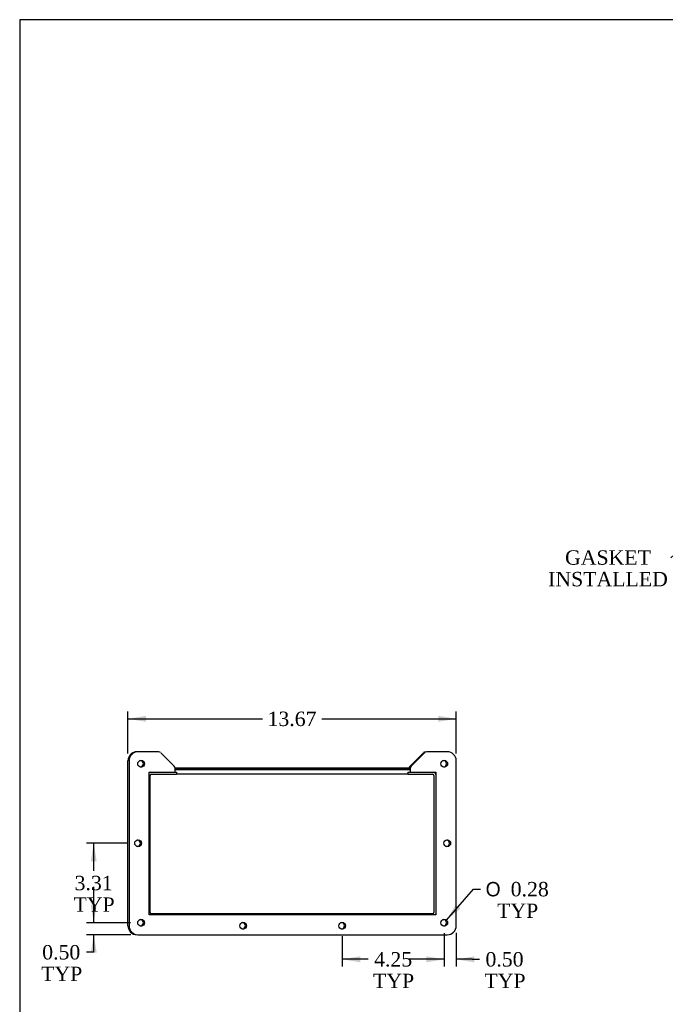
# Model space of a CAD drawing. Header units: inches. Extents: x 0 to 120, y -1 to 80.
# Tile 2 of 6: x 0 to 27, y 39 to 80. Entities that reach past the tile are written whole.
import ezdxf
from ezdxf import colors
from ezdxf.entities.mleader import LeaderData, LeaderLine
from ezdxf.enums import TextEntityAlignment as Align
from ezdxf.math import Vec2, Vec3

# ---------------------------------------------------------------- set-up
doc = ezdxf.new("R2010")
doc.units = ezdxf.units.IN
doc.header["$MEASUREMENT"] = 0
for name, color, linetype in [('COM42530', 7, 'Continuous'), ('COM52566', 7, 'Continuous'), ('COM52570', 7, 'Continuous'), ('Default', 7, 'Continuous'), ('GSK11095', 7, 'Continuous')]:
    doc.layers.add(name, color=color, linetype=linetype)
doc.styles.add('SEACAD_Solid_Edge_ANSI1_Symbols', font='txt')
doc.styles.add('SEACAD_Times_New_Roman', font='times.ttf')
doc.dimstyles.new('HAMMOND_(STH_-_120x80)', dxfattribs={"dimtxt": 0.6, "dimasz": 0.75, "dimexe": 0.3, "dimexo": 0.3, "dimgap": 0.15, "dimtad": 0, "dimtih": 1, "dimtoh": 1, "dimzin": 0, "dimdsep": 46, "dimtxsty": 'SEACAD_Times_New_Roman', "dimblk1": '_SE_FILLED', "dimblk2": '_SE_FILLED', "dimsah": 1, "dimcen": 0.3, "dimadec": 0, "dimazin": 0, "dimtfac": 0.8, "dimtofl": 0, "dimtmove": 0, "dimatfit": 3, "dimfxl": 1, "dimtolj": 1, "dimtzin": 0, "dimarcsym": 0})

# ---------------------------------------------------------------- blocks, each defined once
blk = doc.blocks.new('_SE_FILLED')
at = {"color": 0}
blk.add_line((0, 0), (-1, 0), dxfattribs=at)
blk.add_solid([(0, 0), (-1, -0.1665), (-1, 0.1665), (0, 0)], dxfattribs=at)
blk = doc.blocks.new('SE2')
at = {"layer": 'COM42530', "color": 7, "linetype": 'Continuous'}
for p, q in [((6.225, 49.122), (5.373, 49.122)), ((6.875, 48.524), (6.314, 49.085)), ((16.701, 48.524), (17.262, 49.085)), ((17.307, 49.085), (16.746, 48.524)), ((18.248, 49.122), (17.396, 49.122)), ((4.953, 41.872), (4.953, 48.747)), ((4.998, 48.747), (4.998, 41.872)), ((6.912, 48.27), (6.912, 48.435)), ((16.709, 48.435), (16.709, 48.27)), ((18.623, 41.872), (18.623, 48.747)), ((5.841, 48.27), (6.912, 48.27)), ((5.841, 42.331), (5.841, 48.27)), ((16.709, 48.27), (17.78, 48.27)), ((17.78, 48.27), (17.78, 42.331)), ((17.78, 42.331), (5.841, 42.331)), ((5.373, 41.497), (18.248, 41.497))]:
    blk.add_line(p, q, dxfattribs=at)
for centre in [(5.498, 48.622), (18.123, 48.622), (5.373, 45.309), (18.248, 45.309), (5.498, 41.997), (9.748, 41.872), (13.873, 41.872), (18.123, 41.997)]:
    blk.add_circle(centre, 0.141, dxfattribs=at)
for centre, radius, start, end in [((5.328, 48.747), 0.375, 90, 180), ((5.373, 48.747), 0.375, 90, 180), ((6.225, 48.997), 0.125, 45, 90), ((17.351, 48.997), 0.125, 90, 135), ((17.396, 48.997), 0.125, 90, 135), ((18.248, 48.747), 0.375, 0, 90), ((5.453, 48.622), 0.141, 0, 80.7848), ((5.453, 48.622), 0.141, 279.2152, 0), ((6.787, 48.435), 0.125, 0, 45), ((16.789, 48.435), 0.125, 135, 173.211), ((16.834, 48.435), 0.125, 135, 180), ((18.078, 48.622), 0.141, 0, 80.7848), ((18.078, 48.622), 0.141, 279.2152, 0), ((5.328, 45.309), 0.141, 0, 80.7848), ((5.328, 45.309), 0.141, 279.2152, 0), ((18.203, 45.309), 0.141, 0, 80.7848), ((18.203, 45.309), 0.141, 279.2152, 0), ((5.328, 41.872), 0.375, 180, 270), ((5.373, 41.872), 0.375, 180, 270), ((5.453, 41.997), 0.141, 0, 80.7848), ((5.453, 41.997), 0.141, 279.2152, 0), ((9.703, 41.872), 0.141, 0, 80.7848), ((9.703, 41.872), 0.141, 279.2152, 0), ((13.828, 41.872), 0.141, 0, 80.7848), ((13.828, 41.872), 0.141, 279.2152, 0), ((18.078, 41.997), 0.141, 0, 80.7848), ((18.078, 41.997), 0.141, 279.2152, 0), ((18.248, 41.872), 0.375, 270, 0)]:
    blk.add_arc(centre, radius, start, end, dxfattribs=at)
at = {"layer": 'COM52566', "color": 7, "linetype": 'Continuous'}
for p, q in [((6.911, 48.45), (16.71, 48.45)), ((6.912, 48.378), (16.709, 48.378))]:
    blk.add_line(p, q, dxfattribs=at)
at = {"layer": 'COM52570', "color": 7, "linetype": 'Continuous'}
for p, q in [((5.883, 42.421), (5.883, 48.135)), ((5.931, 48.183), (6.975, 48.183)), ((6.912, 48.278), (6.975, 48.278)), ((6.975, 48.278), (6.975, 48.183)), ((16.601, 48.278), (16.601, 48.183)), ((16.601, 48.278), (16.709, 48.278)), ((16.601, 48.183), (17.645, 48.183)), ((17.693, 48.135), (17.693, 42.421)), ((17.645, 42.373), (5.931, 42.373))]:
    blk.add_line(p, q, dxfattribs=at)
for centre, radius, start, end in [((5.931, 48.135), 0.143, 109.2557, 129.0037), ((5.931, 48.135), 0.048, 90, 180), ((17.645, 48.135), 0.048, 0, 90), ((17.645, 48.135), 0.143, 19.2557, 70.7443), ((5.931, 42.421), 0.048, 180, 270), ((17.645, 42.421), 0.048, 270, 0), ((17.645, 42.421), 0.143, 320.9963, 340.7443)]:
    blk.add_arc(centre, radius, start, end, dxfattribs=at)
at = {"layer": 'GSK11095', "color": 7, "linetype": 'Continuous'}
for p, q in [((16.709, 48.378), (6.912, 48.378)), ((16.601, 48.19), (6.975, 48.19)), ((17.78, 48.19), (17.777, 48.19))]:
    blk.add_line(p, q, dxfattribs=at)
blk = doc.blocks.new('DMBLK158')
at = {"layer": 'Default', "linetype": 'Continuous', "transparency": 16777216}
for points in [[(17.373, 40.347), (18.123, 40.472), (17.373, 40.597)], [(19.373, 40.347), (19.373, 40.597), (18.623, 40.472)]]:
    blk.add_hatch(color=7, dxfattribs=at).paths.add_polyline_path(points)
at = {"layer": 'Default', "color": 7, "linetype": 'Continuous', "transparency": 16777216}
for p, q in [((18.123, 41.556), (18.123, 40.172)), ((18.623, 41.572), (18.623, 40.172)), ((18.123, 40.472), (16.623, 40.472)), ((19.288, 40.472), (18.623, 40.472)), ((19.288, 40.472), (19.588, 40.472))]:
    blk.add_line(p, q, dxfattribs=at)
at = {"layer": 'Default', "color": 7, "linetype": 'Continuous', "transparency": 16777216, "style": 'SEACAD_Times_New_Roman'}
for s, p in [('0.50', (19.841, 40.772)), ('TYP', (19.798, 39.872))]:
    blk.add_text(s, height=0.6, dxfattribs=at).set_placement(p, align=Align.TOP_LEFT)
blk = doc.blocks.new('DMBLK159')
at = {"layer": 'Default', "linetype": 'Continuous', "transparency": 16777216}
for points in [[(14.623, 40.347), (14.623, 40.597), (13.873, 40.472)], [(17.373, 40.347), (18.123, 40.472), (17.373, 40.597)]]:
    blk.add_hatch(color=7, dxfattribs=at).paths.add_polyline_path(points)
at = {"layer": 'Default', "color": 7, "linetype": 'Continuous', "transparency": 16777216}
for p, q in [((18.123, 41.556), (18.123, 40.172)), ((13.873, 41.431), (13.873, 40.172)), ((14.949, 40.472), (13.873, 40.472)), ((18.123, 40.472), (17.047, 40.472))]:
    blk.add_line(p, q, dxfattribs=at)
at = {"layer": 'Default', "color": 7, "linetype": 'Continuous', "transparency": 16777216, "style": 'SEACAD_Times_New_Roman'}
for s, p in [('4.25', (15.202, 40.772)), ('TYP', (15.159, 39.872))]:
    blk.add_text(s, height=0.6, dxfattribs=at).set_placement(p, align=Align.TOP_LEFT)
blk = doc.blocks.new('DMBLK160')
at = {"layer": 'Default', "linetype": 'Continuous', "transparency": 16777216}
for points in [[(3.4, 42.747), (3.525, 41.997), (3.65, 42.747)], [(3.4, 40.747), (3.65, 40.747), (3.525, 41.497)]]:
    blk.add_hatch(color=7, dxfattribs=at).paths.add_polyline_path(points)
at = {"layer": 'Default', "color": 7, "linetype": 'Continuous', "transparency": 16777216}
for p, q in [((3.525, 41.997), (3.525, 43.497)), ((5.057, 41.997), (3.225, 41.997)), ((5.073, 41.497), (3.225, 41.497)), ((3.525, 40.767), (3.525, 41.497)), ((3.525, 40.767), (3.225, 40.767))]:
    blk.add_line(p, q, dxfattribs=at)
at = {"layer": 'Default', "color": 7, "linetype": 'Continuous', "transparency": 16777216, "style": 'SEACAD_Times_New_Roman'}
for s, p in [('0.50', (1.38, 41.067)), ('TYP', (1.337, 40.167))]:
    blk.add_text(s, height=0.6, dxfattribs=at).set_placement(p, align=Align.TOP_LEFT)
blk = doc.blocks.new('DMBLK161')
at = {"layer": 'Default', "linetype": 'Continuous', "transparency": 16777216}
for points in [[(3.4, 44.559), (3.65, 44.559), (3.525, 45.309)], [(3.4, 42.747), (3.525, 41.997), (3.65, 42.747)]]:
    blk.add_hatch(color=7, dxfattribs=at).paths.add_polyline_path(points)
at = {"layer": 'Default', "color": 7, "linetype": 'Continuous', "transparency": 16777216}
for p, q in [((4.932, 45.309), (3.225, 45.309)), ((3.525, 44.163), (3.525, 45.309)), ((3.525, 41.997), (3.525, 42.453)), ((5.057, 41.997), (3.225, 41.997))]:
    blk.add_line(p, q, dxfattribs=at)
at = {"layer": 'Default', "color": 7, "linetype": 'Continuous', "transparency": 16777216, "style": 'SEACAD_Times_New_Roman'}
for s, p in [('3.31', (2.729, 43.953)), ('TYP', (2.686, 43.053))]:
    blk.add_text(s, height=0.6, dxfattribs=at).set_placement(p, align=Align.TOP_LEFT)
blk = doc.blocks.new('DMBLK166')
at = {"layer": 'Default', "linetype": 'Continuous', "transparency": 16777216}
for points in [[(5.703, 50.621), (4.953, 50.496), (5.703, 50.371)], [(17.873, 50.621), (17.873, 50.371), (18.623, 50.496)]]:
    blk.add_hatch(color=7, dxfattribs=at).paths.add_polyline_path(points)
at = {"layer": 'Default', "color": 7, "linetype": 'Continuous', "transparency": 16777216}
for p, q in [((4.953, 49.047), (4.953, 50.796)), ((4.953, 50.496), (10.554, 50.496)), ((13.022, 50.496), (18.623, 50.496)), ((18.623, 49.047), (18.623, 50.796))]:
    blk.add_line(p, q, dxfattribs=at)
at = {"layer": 'Default', "color": 7, "linetype": 'Continuous', "transparency": 16777216, "style": 'SEACAD_Times_New_Roman'}
blk.add_text('13.67', height=0.6, dxfattribs=at).set_placement((10.764, 50.796), align=Align.TOP_LEFT)
blk = doc.blocks.new('DMBLK170')
at = {"layer": 'Default', "linetype": 'Continuous', "transparency": 16777216}
blk.add_hatch(color=7, dxfattribs=at).paths.add_polyline_path([(18.612, 42.752), (18.215, 42.103), (18.801, 42.588)])
at = {"layer": 'Default', "color": 7, "linetype": 'Continuous', "transparency": 16777216}
for p, q in [((18.215, 42.103), (19.337, 43.397)), ((19.337, 43.397), (19.637, 43.397))]:
    blk.add_line(p, q, dxfattribs=at)
for s, style, p in [('O', 'SEACAD_Solid_Edge_ANSI1_Symbols', (19.847, 43.697)), ('0.28', 'SEACAD_Times_New_Roman', (20.891, 43.697)), ('TYP', 'SEACAD_Times_New_Roman', (20.326, 42.797))]:
    blk.add_text(s, height=0.6, dxfattribs=dict(at, style=style)).set_placement(p, align=Align.TOP_LEFT)
blk = doc.blocks.new('BORDER')
at = {"layer": 'Default', "color": 7, "linetype": 'Continuous'}
for p, q in [((0, 27.86), (-41.86, 27.86)), ((-41.86, 27.86), (-41.86, 0))]:
    blk.add_line(p, q, dxfattribs=at)

msp = doc.modelspace()

# ---------------------------------------------------------------- block references
at = {"layer": 'Default', "color": 7, "xscale": 2.85, "yscale": 2.85, "zscale": 2.85}
msp.add_blockref('BORDER', (119.744, 0.233), dxfattribs=at)
at = {"layer": 'Default'}
msp.add_blockref('SE2', (0, 0), dxfattribs=at)

# ---------------------------------------------------------------- dimensions: what is measured, and where the dimension line sits
at = {"layer": 'Default', "color": 7, "linetype": 'Continuous'}
for base, p1, p2, angle, text, picture, middle, dimtype in [((4.953, 50.496), (4.953, 48.747), (18.623, 48.747), 0, '\\A1;<>', 'DMBLK166', (11.788, 50.496), 161), ((3.525, 45.309), (5.357, 41.997), (5.232, 45.309), 90, '\\A1;<>\\PTYP', 'DMBLK161', (3.525, 43.653), 160)]:
    dim = msp.add_linear_dim(base=base, p1=p1, p2=p2, angle=angle, text=text, dimstyle='HAMMOND_(STH_-_120x80)', dxfattribs=at)
    dim.commit()
    dim.dimension.update_dxf_attribs({"geometry": picture, "text_midpoint": middle, "dimtype": dimtype})
dim = msp.add_diameter_dim_2p(p1=(18.031, 41.891), p2=(18.215, 42.103), text='\\A1;<>\\PTYP', dimstyle='HAMMOND_(STH_-_120x80)', dxfattribs=at)
dim.commit()
dim.dimension.update_dxf_attribs({"geometry": 'DMBLK170', "text_midpoint": (19.637, 43.397), "dimtype": 163})
dim = msp.add_linear_dim(base=(3.525, 41.997), p1=(5.373, 41.497), p2=(5.357, 41.997), angle=90, text='\\A1;<>\\PTYP', dimstyle='HAMMOND_(STH_-_120x80)', override={"dimtmove": 1}, dxfattribs=at)
dim.commit()
dim.dimension.update_dxf_attribs({"geometry": 'DMBLK160', "text_midpoint": (3.225, 40.767), "dimtype": 160})
dim = msp.add_linear_dim(base=(18.123, 40.472), p1=(18.623, 41.872), p2=(18.123, 41.856), text='\\A1;<>\\PTYP', dimstyle='HAMMOND_(STH_-_120x80)', override={"dimtmove": 1}, dxfattribs=at)
dim.commit()
dim.dimension.update_dxf_attribs({"geometry": 'DMBLK158', "text_midpoint": (19.588, 40.472), "dimtype": 160})
dim = msp.add_linear_dim(base=(13.873, 40.472), p1=(18.123, 41.856), p2=(13.873, 41.731), text='\\A1;<>\\PTYP', dimstyle='HAMMOND_(STH_-_120x80)', dxfattribs=at)
dim.commit()
dim.dimension.update_dxf_attribs({"geometry": 'DMBLK159', "text_midpoint": (15.998, 40.472), "dimtype": 160})

# ---------------------------------------------------------------- leaders
ml = msp.add_multileader_mtext('Standard', dxfattribs=at)
ml.set_content('{\\pxsm0.9;\\fTimes New Roman|b0||i0||c0|p34;\\W1.;GASKET\\PINSTALLED\\P}', color=7)
ml.set_leader_properties()
ml.set_arrow_properties(name='_SE_FILLED')
ml.build(insert=Vec2(0, 0))
ml.multileader.update_dxf_attribs({"dogleg_length": 0, "arrow_head_size": 0.75})
ctx = ml.context
ctx.base_point, ctx.char_height, ctx.arrow_head_size, ctx.landing_gap_size = Vec3(22.443, 57.002), 0.6, 0.75, 0.21
ctx.text_align_type = 1
notes = []
notes.append((ctx, [(0, (1, 1, 0), (27.563, 57.212), (-1, 0), 0, [(0, [(31.099, 60.388)], 0, [])])]))
ctx.mtext.insert, ctx.mtext.alignment = Vec3(24.943, 57.519), 2
for ctx, leaders in notes:
    for number, flags, end, landing, length, lines in leaders:
        leader = LeaderData()
        leader.index, (leader.has_last_leader_line, leader.has_dogleg_vector, leader.attachment_direction) = number, flags
        leader.last_leader_point, leader.dogleg_vector, leader.dogleg_length = Vec3(end), Vec3(landing), length
        for number, points, colour, breaks in lines:
            line = LeaderLine()
            line.index, line.vertices, line.color, line.breaks = number, Vec3.list(points), colors.encode_raw_color(colour), breaks
            leader.lines.append(line)
        ctx.leaders.append(leader)

doc.saveas('drawing.dxf')
